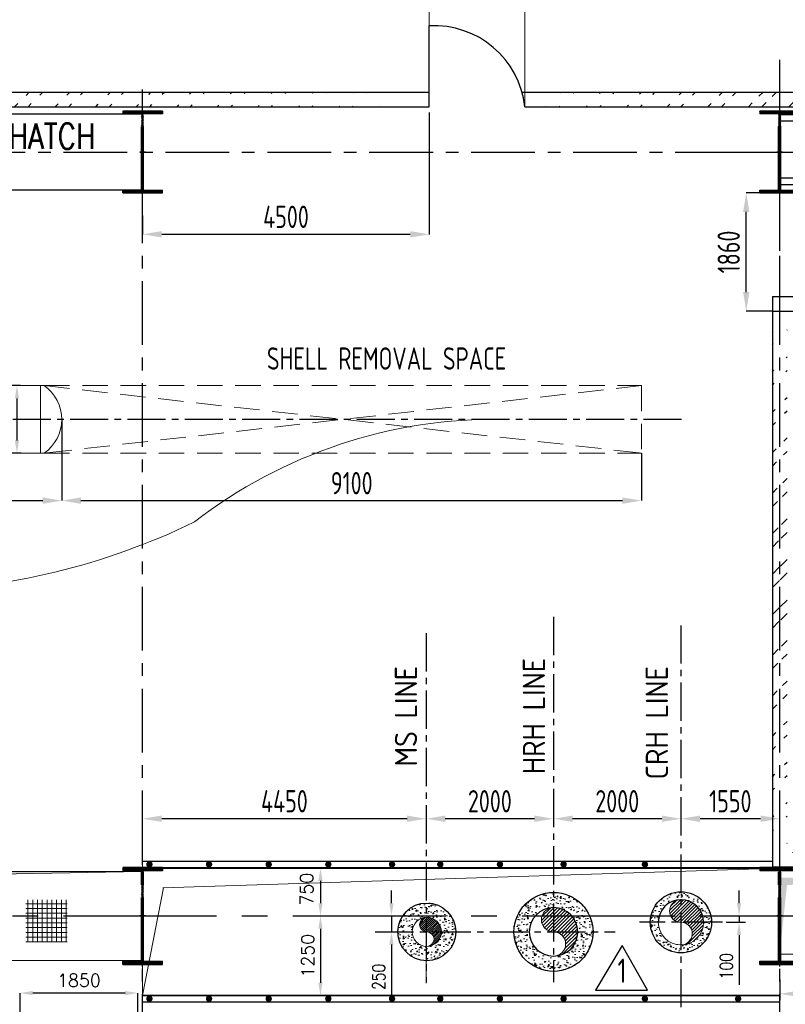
# Model space of a CAD drawing. Extents: x 18893 to 3351893, y -610358 to 406739.
# Tile 44 of 256: x 110102 to 122120, y 353538 to 369005. Entities that reach past the tile are written whole.
import ezdxf
from ezdxf.enums import TextEntityAlignment as Align

# ---------------------------------------------------------------- set-up
doc = ezdxf.new("R2010")
doc.units = 0
doc.header["$LTSCALE"] = 800
doc.header["$MEASUREMENT"] = 0
for name, pattern in [('CENTER', [2, 1.25, -0.25, 0.25, -0.25]), ('CENTER2', [1.125, 0.75, -0.125, 0.125, -0.125]), ('DASHED', [0.75, 0.5, -0.25])]:
    doc.linetypes.add(name, pattern=pattern)
doc.layers.get('0').update_dxf_attribs({"linetype": 'CONTINUOUS'})
for name, color, linetype in [('CL', 2, 'CENTER2'), ('COL', 1, 'CENTER'), ('CRIRICAL', 40, 'CONTINUOUS'), ('GRID', 8, 'CENTER'), ('HANGERS', 1, 'CONTINUOUS'), ('HATCH', 9, 'CONTINUOUS'), ('PIPE OPENING HATCH', 7, 'CONTINUOUS'), ('PIPINSU', 6, 'CONTINUOUS'), ('STR', 2, 'CONTINUOUS'), ('WALL', 6, 'CONTINUOUS')]:
    doc.layers.add(name, color=color, linetype=linetype)
for name, color, linetype, lineweight in [('DIM', 4, 'CONTINUOUS', 13), ('Opening', 30, 'CONTINUOUS', 15), ('T', 3, 'CONTINUOUS', 15), ('TEXT', 3, 'CONTINUOUS', 15)]:
    doc.layers.add(name, color=color, linetype=linetype, lineweight=lineweight)
doc.styles.add('ROMANS', font='ISO9.shx', dxfattribs={"width": 0.8})
doc.styles.add('S1', font='SIMPLEX.SHX', dxfattribs={"height": 200})
doc.styles.add('S3', font='ROMANS1.SHX', dxfattribs={"width": 0.8})
doc.styles.get("Standard").update_dxf_attribs({"font": 'ISO9'})
doc.dimstyles.new('D100', dxfattribs={"dimscale": 100, "dimtxt": 2, "dimasz": 2, "dimexe": 1, "dimexo": 2, "dimgap": 1, "dimtad": 1, "dimdec": 0, "dimzin": 0, "dimdsep": 46, "dimtxsty": 'S3', "dimcen": 2, "dimdle": 1, "dimclrd": 9, "dimclre": 9, "dimclrt": 2, "dimadec": 0, "dimazin": 0, "dimtfac": 1, "dimtdec": 0, "dimtix": 1, "dimtmove": 2, "dimatfit": 3, "dimfxl": 0, "dimtolj": 1, "dimtzin": 0, "dimarcsym": 0})
doc.dimstyles.new('STANDARD$0', dxfattribs={"dimtxt": 250, "dimasz": 200, "dimexe": 0, "dimexo": 0, "dimgap": 100, "dimtad": 1, "dimdec": 0, "dimzin": 0, "dimdsep": 46, "dimtxsty": 'S1', "dimcen": 0, "dimadec": 0, "dimazin": 0, "dimtfac": 1, "dimtdec": 0, "dimtmove": 2, "dimatfit": 3, "dimfxl": 0, "dimtolj": 1, "dimtzin": 0, "dimarcsym": 0})

# ---------------------------------------------------------------- blocks, each defined once
blk = doc.blocks.new('A$C1C927E47')
at = {"layer": 'COL'}
h = blk.add_hatch(dxfattribs=at)
h.set_pattern_fill('ANSI31', color=256, scale=100, style=0)
h.paths.add_polyline_path([(16, 0), (0, 0), (0, -710), (16, -710)])
h.paths.add_polyline_path([(16, 710), (0, 710), (0, 0), (16, 0)])
h.paths.add_polyline_path([(0, 710), (-16, 710), (-16, 0), (0, 0)])
h.paths.add_polyline_path([(0, 0), (-16, 0), (-16, -710), (0, -710)])
h.paths.add_polyline_path([(-310, -710), (-310, -760), (0, -760), (0, -710)])
h.paths.add_polyline_path([(310, -760), (310, -710), (0, -710), (0, -760)])
h.paths.add_polyline_path([(310, 710), (310, 760), (0, 760), (0, 710)])
h.paths.add_polyline_path([(-310, 760), (-310, 710), (0, 710), (0, 760)])
at = {"layer": 'COL', "color": 2}
for p, q in [((0, -792), (0, 792)), ((44, 0), (-44, 0))]:
    blk.add_line(p, q, dxfattribs=at)
at = {"layer": 'COL'}
for p, q in [((310, 760), (-310, 760)), ((-310, 760), (-310, 710)), ((310, 710), (-310, 710)), ((-16, -710), (-16, 710)), ((16, -710), (16, 710)), ((310, 760), (310, 710)), ((-310, -710), (310, -710)), ((-310, -760), (-310, -710)), ((-310, -760), (310, -760)), ((310, -760), (310, -710))]:
    blk.add_line(p, q, dxfattribs=at)
blk = doc.blocks.new('A$C14326149')
at = {"layer": 'COL'}
h = blk.add_hatch(dxfattribs=at)
h.set_pattern_fill('ANSI31', color=256, scale=100, style=0)
h.paths.add_polyline_path([(310, 640), (0, 640), (0, 600), (310, 600)])
h.paths.add_polyline_path([(0, 600), (0, 640), (-310, 640), (-310, 600)])
h.paths.add_polyline_path([(0, -640), (0, -600), (-310, -600), (-310, -640)])
h.paths.add_polyline_path([(0, -600), (0, -640), (310, -640), (310, -600)])
h.paths.add_polyline_path([(-16, 0), (0, 0), (0, 600), (-16, 600)])
h.paths.add_polyline_path([(0, 0), (16, 0), (16, 600), (0, 600)])
h.paths.add_polyline_path([(16, 0), (0, 0), (0, -600), (16, -600)])
h.paths.add_polyline_path([(-16, -600), (0, -600), (0, 0), (-16, 0)])
for p, q in [((310, 640), (-310, 640)), ((-310, 640), (-310, 600)), ((310, 640), (310, 600)), ((310, 600), (-310, 600)), ((-16, -600), (-16, 600)), ((16, -600), (16, 600)), ((-310, -600), (310, -600)), ((-310, -640), (-310, -600)), ((310, -640), (310, -600)), ((-310, -640), (310, -640))]:
    blk.add_line(p, q, dxfattribs=at)
at = {"layer": 'COL', "color": 2}
for p, q in [((0, -672), (0, 672)), ((44, 0), (-44, 0))]:
    blk.add_line(p, q, dxfattribs=at)
blk = doc.blocks.new('*D561')
at = {"layer": 'T', "color": 9, "linetype": 'Continuous', "lineweight": -2}
for p, q in [((121394, 355126), (121394, 355326)), ((121169, 354926), (121494, 354926)), ((121193, 354826), (121494, 354826)), ((121394, 354926), (121394, 354826)), ((121394, 354626), (121394, 353845))]:
    blk.add_line(p, q, dxfattribs=at)
at = {"layer": 'T', "color": 9, "linetype": 'Continuous'}
for points in [[(121360, 355126), (121427, 355126), (121394, 354926)], [(121360, 354626), (121427, 354626), (121394, 354826)]]:
    blk.add_solid(points, dxfattribs=at)
at = {"layer": 'T', "color": 2, "linetype": 'Continuous', "insert": (121194, 354136), "char_height": 200, "attachment_point": 5, "rotation": 90, "style": 'S3'}
blk.add_mtext('\\A1;100', dxfattribs=at)
blk = doc.blocks.new('*D562')
at = {"layer": 'T', "color": 9, "linetype": 'Continuous', "lineweight": -2}
for p, q in [((115938, 355126), (115938, 355326)), ((115938, 354926), (115938, 354676)), ((116038, 354926), (116038, 354926)), ((115973, 354676), (116038, 354676)), ((115938, 354476), (115938, 353665))]:
    blk.add_line(p, q, dxfattribs=at)
at = {"layer": 'T', "color": 9, "linetype": 'Continuous'}
for points in [[(115904, 355126), (115971, 355126), (115938, 354926)], [(115904, 354476), (115971, 354476), (115938, 354676)]]:
    blk.add_solid(points, dxfattribs=at)
at = {"layer": 'T', "color": 2, "linetype": 'Continuous', "insert": (115738, 353970), "char_height": 200, "attachment_point": 5, "rotation": 90, "style": 'S3'}
blk.add_mtext('\\A1;250', dxfattribs=at)
blk = doc.blocks.new('*D563')
at = {"layer": 'DIM', "color": 9, "lineweight": -2}
for p, q in [((121732, 356453), (120782, 356453)), ((122032, 355462), (122032, 356453))]:
    blk.add_line(p, q, dxfattribs=at)
at = {"layer": 'DIM', "color": 9}
for points in [[(120782, 356503), (120782, 356403), (120482, 356453)], [(121732, 356503), (121732, 356403), (122032, 356453)]]:
    blk.add_solid(points, dxfattribs=at)
at = {"layer": 'DIM', "insert": (121257, 356728), "char_height": 350, "attachment_point": 5, "style": 'ROMANS'}
blk.add_mtext('\\A1;1550', dxfattribs=at)
blk = doc.blocks.new('*D564')
at = {"layer": 'DIM', "color": 9, "lineweight": -2}
blk.add_line((120182, 356453), (118782, 356453), dxfattribs=at)
at = {"layer": 'DIM', "color": 9}
for points in [[(118782, 356503), (118782, 356403), (118482, 356453)], [(120182, 356503), (120182, 356403), (120482, 356453)]]:
    blk.add_solid(points, dxfattribs=at)
at = {"layer": 'DIM', "insert": (119482, 356728), "char_height": 350, "attachment_point": 5, "style": 'ROMANS'}
blk.add_mtext('\\A1;2000', dxfattribs=at)
blk = doc.blocks.new('*D565')
at = {"layer": 'DIM', "color": 9, "lineweight": -2}
for p, q in [((118182, 356453), (116782, 356453)), ((118482, 356453), (118482, 356453))]:
    blk.add_line(p, q, dxfattribs=at)
at = {"layer": 'DIM', "color": 9}
for points in [[(116782, 356503), (116782, 356403), (116482, 356453)], [(118182, 356503), (118182, 356403), (118482, 356453)]]:
    blk.add_solid(points, dxfattribs=at)
at = {"layer": 'DIM', "insert": (117482, 356728), "char_height": 350, "attachment_point": 5, "style": 'ROMANS'}
blk.add_mtext('\\A1;2000', dxfattribs=at)
blk = doc.blocks.new('*D566')
at = {"layer": 'DIM', "color": 9, "lineweight": -2}
for p, q in [((112032, 355727), (112032, 356453)), ((116182, 356453), (112332, 356453))]:
    blk.add_line(p, q, dxfattribs=at)
at = {"layer": 'DIM', "color": 9}
for points in [[(112332, 356503), (112332, 356403), (112032, 356453)], [(116182, 356503), (116182, 356403), (116482, 356453)]]:
    blk.add_solid(points, dxfattribs=at)
at = {"layer": 'DIM', "insert": (114257, 356728), "char_height": 350, "attachment_point": 5, "style": 'ROMANS'}
blk.add_mtext('\\A1;4450', dxfattribs=at)
blk = doc.blocks.new('*D584')
at = {"layer": 'DIM', "color": 9, "lineweight": -2}
for p, q in [((110764, 362726), (110764, 361450)), ((102032, 362196), (102032, 361450)), ((102332, 361450), (110464, 361450))]:
    blk.add_line(p, q, dxfattribs=at)
at = {"layer": 'DIM', "color": 9}
for points in [[(102332, 361500), (102332, 361400), (102032, 361450)], [(110464, 361500), (110464, 361400), (110764, 361450)]]:
    blk.add_solid(points, dxfattribs=at)
at = {"layer": 'DIM', "insert": (106398, 361725), "char_height": 350, "attachment_point": 5, "style": 'ROMANS'}
blk.add_mtext('\\A1;8732', dxfattribs=at)
blk = doc.blocks.new('*D585')
at = {"layer": 'DIM', "color": 9, "lineweight": -2}
for p, q in [((110764, 362726), (110764, 361450)), ((119864, 362196), (119864, 361450)), ((111064, 361450), (119564, 361450))]:
    blk.add_line(p, q, dxfattribs=at)
at = {"layer": 'DIM', "color": 9}
for points in [[(111064, 361500), (111064, 361400), (110764, 361450)], [(119564, 361500), (119564, 361400), (119864, 361450)]]:
    blk.add_solid(points, dxfattribs=at)
at = {"layer": 'DIM', "insert": (115314, 361725), "char_height": 350, "attachment_point": 5, "style": 'ROMANS'}
blk.add_mtext('\\A1;9100', dxfattribs=at)
blk = doc.blocks.new('*D586')
at = {"layer": 'DIM', "color": 9, "lineweight": -2}
for p, q in [((121982, 366286), (121507, 366286)), ((121507, 364726), (121507, 365986)), ((121917, 364426), (121507, 364426))]:
    blk.add_line(p, q, dxfattribs=at)
at = {"layer": 'DIM', "color": 9}
for points in [[(121457, 365986), (121557, 365986), (121507, 366286)], [(121457, 364726), (121557, 364726), (121507, 364426)]]:
    blk.add_solid(points, dxfattribs=at)
at = {"layer": 'DIM', "insert": (121232, 365356), "char_height": 350, "attachment_point": 5, "rotation": 90, "style": 'ROMANS'}
blk.add_mtext('\\A1;1860', dxfattribs=at)
blk = doc.blocks.new('*D597')
at = {"layer": 'DIM', "color": 9, "lineweight": -2}
for p, q in [((116532, 367546), (116532, 365633)), ((112032, 365928), (112032, 365633)), ((116232, 365633), (112332, 365633))]:
    blk.add_line(p, q, dxfattribs=at)
at = {"layer": 'DIM', "color": 9}
for points in [[(112332, 365683), (112332, 365583), (112032, 365633)], [(116232, 365683), (116232, 365583), (116532, 365633)]]:
    blk.add_solid(points, dxfattribs=at)
at = {"layer": 'DIM', "insert": (114282, 365908), "char_height": 350, "attachment_point": 5, "style": 'ROMANS'}
blk.add_mtext('\\A1;4500', dxfattribs=at)
blk = doc.blocks.new('*D620')
at = {"layer": 'DIM', "color": 9, "lineweight": -2}
for p, q in [((112032, 355727), (112032, 356453)), ((116182, 356453), (112332, 356453))]:
    blk.add_line(p, q, dxfattribs=at)
at = {"layer": 'DIM', "color": 9}
for points in [[(112332, 356503), (112332, 356403), (112032, 356453)], [(116182, 356503), (116182, 356403), (116482, 356453)]]:
    blk.add_solid(points, dxfattribs=at)
at = {"layer": 'DIM', "insert": (114257, 356728), "char_height": 350, "attachment_point": 5, "style": 'ROMANS'}
blk.add_mtext('\\A1;4450', dxfattribs=at)
blk = doc.blocks.new('*D624')
at = {"layer": 'DIM', "color": 9, "lineweight": -2}
for p, q in [((110116, 363256), (109959, 363256)), ((110059, 363056), (110059, 362396)), ((110125, 362196), (109959, 362196))]:
    blk.add_line(p, q, dxfattribs=at)
at = {"layer": 'DIM', "color": 9}
for points in [[(110025, 363056), (110092, 363056), (110059, 363256)], [(110025, 362396), (110092, 362396), (110059, 362196)]]:
    blk.add_solid(points, dxfattribs=at)
at = {"layer": 'DIM', "insert": (109834, 362726), "char_height": 250, "attachment_point": 5, "rotation": 90, "style": 'S3'}
blk.add_mtext('\\A1;1060', dxfattribs=at)
blk = doc.blocks.new('*D625')
at = {"layer": 'DIM', "lineweight": -2}
for p, q in [((114848, 355676), (114823, 355676)), ((114823, 355476), (114823, 355126))]:
    blk.add_line(p, q, dxfattribs=at)
at = {"layer": 'DIM'}
for points in [[(114790, 355476), (114857, 355476), (114823, 355676)], [(114790, 355126), (114857, 355126), (114823, 354926)]]:
    blk.add_solid(points, dxfattribs=at)
at = {"layer": 'DIM', "insert": (114607, 355348), "char_height": 200, "attachment_point": 5, "rotation": 90, "style": 'S1'}
blk.add_mtext('\\A1;750', dxfattribs=at)
blk = doc.blocks.new('*D626')
at = {"layer": 'DIM', "lineweight": -2}
blk.add_line((114823, 354726), (114823, 353876), dxfattribs=at)
at = {"layer": 'DIM'}
for points in [[(114790, 354726), (114857, 354726), (114823, 354926)], [(114790, 353876), (114857, 353876), (114823, 353676)]]:
    blk.add_solid(points, dxfattribs=at)
at = {"layer": 'DIM', "insert": (114623, 354301), "char_height": 200, "attachment_point": 5, "rotation": 90, "style": 'S1'}
blk.add_mtext('\\A1;1250', dxfattribs=at)
blk = doc.blocks.new('DIAHATCH')
h = blk.add_hatch()
h.set_pattern_fill('ANSI31', color=9, scale=0.4, angle=180, style=0)
h.set_pattern_definition([(225, (-22774.755, -47888.751615), (0.03535533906, -0.03535533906), [])])
h.paths.add_polyline_path([(0, 0.5), (0, 0, -1), (0, -0.5, 0.414214), (0.5, 0, 0.414214)])
h.paths.add_polyline_path([(0, 0.5, 1), (0, 0)])
blk.add_circle((0, 0), 0.5)
for centre, start, end in [((0, 0.25), 90, 270), ((0, -0.25), 270, 90)]:
    blk.add_arc(centre, 0.25, start, end)
blk = doc.blocks.new('*D642')
at = {"layer": 'DIM', "color": 9, "lineweight": -2}
for p, q in [((125032, 354226), (125032, 353603)), ((122032, 353927), (122032, 353603)), ((124732, 353703), (122332, 353703))]:
    blk.add_line(p, q, dxfattribs=at)
at = {"layer": 'DIM', "color": 9}
for points in [[(122332, 353753), (122332, 353653), (122032, 353703)], [(124732, 353753), (124732, 353653), (125032, 353703)]]:
    blk.add_solid(points, dxfattribs=at)
at = {"layer": 'DIM', "color": 4, "lineweight": -2, "insert": (123532, 353903), "char_height": 250, "attachment_point": 5, "style": 'S3'}
blk.add_mtext('\\A1;3000', dxfattribs=at)
blk = doc.blocks.new('*D652')
at = {"layer": 'DIM', "lineweight": -2}
for p, q in [((110107, 352501), (110107, 353715)), ((111757, 353715), (110307, 353715)), ((111957, 352501), (111957, 353715))]:
    blk.add_line(p, q, dxfattribs=at)
at = {"layer": 'DIM'}
for points in [[(110307, 353748), (110307, 353681), (110107, 353715)], [(111757, 353748), (111757, 353681), (111957, 353715)]]:
    blk.add_solid(points, dxfattribs=at)
at = {"layer": 'DIM', "insert": (111032, 353915), "char_height": 200, "attachment_point": 5, "style": 'S1'}
blk.add_mtext('\\A1;1850', dxfattribs=at)
blk = doc.blocks.new('A$C25EA2F10')
at = {"layer": 'DIM'}
h = blk.add_hatch(dxfattribs=at)
h.set_pattern_fill('ANSI37', color=256, scale=600, angle=45, style=0)
h.set_pattern_definition([(90, (19632.24, -48306.84), (-75, 1e-14), []), (180, (19632.24, -48306.84), (-1e-14, -75), [])])
h.paths.add_polyline_path([(50815, 253), (50167, 253), (50167, -413), (50815, -413)])
at = {"layer": 'PIPE OPENING HATCH', "lineweight": -2}
blk.add_hatch(color=1, dxfattribs=at).paths.add_polyline_path([(62115, 488), (62000, -600), (62000, 600), (71984, 600)])
at = {"layer": 'Opening', "color": 1, "lineweight": -2}
for p, q in [((52318, 440), (62000, 750)), ((52326, 440), (52000, -1250)), ((71984, -600), (62000, -600))]:
    blk.add_line(p, q, dxfattribs=at)
at = {"layer": 'PIPE OPENING HATCH', "color": 1, "lineweight": -2}
for p, q in [((42000, 700), (52000, 700)), ((42246, 503), (51984, 700)), ((52000, -700), (42000, -700))]:
    blk.add_line(p, q, dxfattribs=at)
blk.add_solid([(42016, 700), (42246, 503), (51984, 700)], dxfattribs=at)
blk = doc.blocks.new('A$C75964FAB')
at = {"layer": 'HATCH', "flags": 128}
blk.add_lwpolyline([(-4481, -1100), (-4826, -642), (-4915, -720), (-4826, -380), (-4852, -480), (-5260, 0)], dxfattribs=at)
at = {"layer": 'STR'}
for p, q in [((0, 0), (-5260, 0)), ((0, 0), (0, -1100)), ((-5175, -100), (0, -100)), ((-4826, -100), (-4826, -642)), ((-4576, -100), (-4576, -1000)), ((-4250, -100), (-4250, -1000)), ((-4000, -100), (-4000, -1000)), ((-3750, -100), (-3750, -1000)), ((-3500, -100), (-3500, -1000)), ((-3250, -100), (-3250, -1000)), ((-3000, -100), (-3000, -1000)), ((-2750, -100), (-2750, -1000)), ((-2500, -100), (-2500, -1000)), ((-2250, -100), (-2250, -1000)), ((-2000, -100), (-2000, -1000)), ((-1750, -100), (-1750, -1000)), ((-1500, -100), (-1500, -1000)), ((-1250, -100), (-1250, -1000)), ((-1000, -100), (-1000, -1000)), ((-750, -100), (-750, -1000)), ((-500, -100), (-500, -1000)), ((-250, -100), (-250, -1000)), ((0, -1000), (-4556, -1000)), ((0, -1100), (-4481, -1100))]:
    blk.add_line(p, q, dxfattribs=at)
blk = doc.blocks.new('A$C4C8A360A')
at = {"layer": 'HANGERS', "linetype": 'Continuous'}
for p, q in [((3.43, 5.71), (0, 0)), ((6.69, 0), (3.43, 5.71)), ((0, 0), (6.69, 0))]:
    blk.add_line(p, q, dxfattribs=at)
at = {"layer": 'HANGERS', "linetype": 'Continuous', "style": 'ROMANS', "width": 0.8}
blk.add_text('1', height=3.12, dxfattribs=at).set_placement((2.84, 0.92))

msp = doc.modelspace()

# ---------------------------------------------------------------- hatches: boundary and pattern name
at = {"layer": 'DIM'}
h = msp.add_hatch(dxfattribs=at)
h.set_pattern_fill('AR-CONC', color=256, scale=25, style=0)
h.set_pattern_definition([(50, (46010.7, 235761.36), (179.31505, -15.68803), [18.75, -206.25]), (355, (46010.7, 235761.36), (-34.68783, 188.04803), [15, -165]), (100.4514, (46025.64, 235760.05), (144.62735, 172.35989), [15.93505, -175.28553]), (46.1842, (46010.7, 235811.36), (266.81026, -41.37975), [28.125, -309.375]), (96.6356, (46032.93, 235807.9), (233.6657, 243.52947), [23.90257, -262.92825]), (351.1842, (46010.7, 235811.36), (233.6655, 243.52965), [22.5, -247.5]), (21, (46035.7, 235798.86), (149.22676, -100.65472), [18.75, -206.25]), (326, (46035.7, 235798.86), (60.82883, 181.2875), [15, -165]), (71.4514, (46048.14, 235790.47), (210.05566, 80.63262), [15.93505, -175.28553]), (37.5, (46010.7, 235761.355), (3.039964, 83.223463), [0, -163, 0, -167.5, 0, -165.625]), (7.5, (46010.7, 235761.355), (65.767384, 98.60293), [0, -95.5, 0, -159.25, 0, -63.125]), (327.5, (45954.95, 235761.355), (133.45561, -5.638718), [0, -62.5, 0, -195, 0, -258.75]), (317.5, (45929.95, 235761.36), (145.79654, 25.02625), [0, -81.25, 0, -129.5, 0, -183.75])])
h.paths.add_polyline_path([(118481.71, 355297.05), (118481.71, 355057.05, -0.21708352), (118769.22, 354926.05), (119050.17, 354926.05, 0.29745104)])
h.paths.add_polyline_path([(118481.71, 355297.05, 0.29745104), (117913.26, 354926.05), (118194.21, 354926.05, -0.21708352), (118481.71, 355057.05)])
h.paths.add_polyline_path([(118194.21, 354926.05), (117913.26, 354926.05, 0.10395448), (117860.71, 354676.05), (118100.71, 354676.05, -0.1808667)])
h.paths.add_polyline_path([(118100.71, 354676.05), (117860.71, 354676.05, 0.41421356), (118481.71, 354055.05), (118481.71, 354295.05, -0.41421356)])
h.paths.add_polyline_path([(119102.71, 354676.05), (118862.71, 354676.05, -0.41421356), (118481.71, 354295.05), (118481.71, 354055.05, 0.41421356)])
h.paths.add_polyline_path([(119050.17, 354926.05), (118769.22, 354926.05, -0.1808667), (118862.71, 354676.05), (119102.71, 354676.05, 0.10395448)])
h = msp.add_hatch(dxfattribs=at)
h.set_pattern_fill('AR-CONC', color=256, scale=25, style=0)
h.set_pattern_definition([(50, (50010.7, 235761.36), (179.31505, -15.68803), [18.75, -206.25]), (355, (50010.7, 235761.36), (-34.68783, 188.04803), [15, -165]), (100.4514, (50025.64, 235760.05), (144.62735, 172.35989), [15.93505, -175.28553]), (46.1842, (50010.7, 235811.36), (266.81026, -41.37975), [28.125, -309.375]), (96.6356, (50032.93, 235807.9), (233.6657, 243.52947), [23.90257, -262.92825]), (351.1842, (50010.7, 235811.36), (233.6655, 243.52965), [22.5, -247.5]), (21, (50035.7, 235798.86), (149.22676, -100.65472), [18.75, -206.25]), (326, (50035.7, 235798.86), (60.82883, 181.2875), [15, -165]), (71.4514, (50048.14, 235790.47), (210.05566, 80.63262), [15.93505, -175.28553]), (37.5, (50010.7, 235761.355), (3.039964, 83.223463), [0, -163, 0, -167.5, 0, -165.625]), (7.5, (50010.7, 235761.355), (65.767384, 98.60293), [0, -95.5, 0, -159.25, 0, -63.125]), (327.5, (49954.95, 235761.355), (133.45561, -5.638718), [0, -62.5, 0, -195, 0, -258.75]), (317.5, (49929.95, 235761.36), (145.79654, 25.02625), [0, -81.25, 0, -129.5, 0, -183.75])])
h.paths.add_polyline_path([(120481.71, 355181.55), (120481.71, 355306.55, 0.35405967), (120011.74, 354926.05), (120140.57, 354926.05, -0.33295893)])
h.paths.add_polyline_path([(120481.71, 355306.55), (120481.71, 355181.55, -0.33295893), (120822.86, 354926.05), (120951.69, 354926.05, 0.35405967)])
h.paths.add_polyline_path([(120951.69, 354926.05), (120822.86, 354926.05, -0.07140653), (120837.21, 354826.05), (120962.21, 354826.05, 0.05246026)])
h.paths.add_polyline_path([(120962.21, 354826.05), (120837.21, 354826.05, -0.41421356), (120481.71, 354470.55), (120481.71, 354345.55, 0.41421356)])
h.paths.add_polyline_path([(120481.71, 354470.55, -0.41421356), (120126.21, 354826.05), (120001.21, 354826.05, 0.41421356), (120481.71, 354345.55)])
h.paths.add_polyline_path([(120140.57, 354926.05), (120011.74, 354926.05, 0.05246026), (120001.21, 354826.05), (120126.21, 354826.05, -0.07140653)])
h = msp.add_hatch(dxfattribs=at)
h.set_pattern_fill('AR-CONC', color=256, scale=25, style=0)
h.set_pattern_definition([(50, (42412.9, 235761.36), (179.31505, -15.68803), [18.75, -206.25]), (355, (42412.9, 235761.36), (-34.68783, 188.04803), [15, -165]), (100.4514, (42427.84, 235760.05), (144.62735, 172.35989), [15.93505, -175.28553]), (46.1842, (42412.9, 235811.36), (266.81026, -41.37975), [28.125, -309.375]), (96.6356, (42435.13, 235807.9), (233.6657, 243.52947), [23.90257, -262.92825]), (351.1842, (42412.9, 235811.36), (233.6655, 243.52965), [22.5, -247.5]), (21, (42437.9, 235798.86), (149.22676, -100.65472), [18.75, -206.25]), (326, (42437.9, 235798.86), (60.82883, 181.2875), [15, -165]), (71.4514, (42450.33, 235790.47), (210.05566, 80.63262), [15.93505, -175.28553]), (37.5, (42412.896, 235761.355), (3.039964, 83.223463), [0, -163, 0, -167.5, 0, -165.625]), (7.5, (42412.9, 235761.355), (65.767384, 98.60293), [0, -95.5, 0, -159.25, 0, -63.125]), (327.5, (42357.146, 235761.355), (133.45561, -5.638718), [0, -62.5, 0, -195, 0, -258.75]), (317.5, (42332.15, 235761.36), (145.79654, 25.02625), [0, -81.25, 0, -129.5, 0, -183.75])])
h.paths.add_polyline_path([(116737.87, 355057.47), (116247.2, 355057.47, 0.25512573), (116039.03, 354676.06, 1), (116946.03, 354676.06, 0.25512573)])
h.paths.add_polyline_path([(116721.03, 354676.05, -1), (116264.03, 354676.05, -1)], flags=16)
h.paths.add_polyline_path([(116247.2, 355057.47), (116737.87, 355057.47, 0.29384893)])
at = {"layer": 'HATCH'}
h = msp.add_hatch(dxfattribs=at)
h.set_pattern_fill('ANSI32', color=256, scale=1200, style=0)
h.set_pattern_definition([(45, (4329.4, 235850.83), (-318.198, 318.198), []), (45, (4541.5, 235850.83), (-318.198, 318.198), [])])
edge = h.paths.add_edge_path()
edge.add_line((87500.13, 367866.05), (116531.71, 367866.05))
edge.add_line((87531.71, 367636.05), (116531.71, 367636.05))
h = msp.add_hatch(dxfattribs=at)
h.set_pattern_fill('ANSI32', color=256, scale=1200, style=0)
h.set_pattern_definition([(45, (22853.8, 235856.5), (-318.198, 318.198), []), (45, (23065.95, 235856.5), (-318.198, 318.198), [])])
edge = h.paths.add_edge_path()
edge.add_line((118007.27, 367866.05), (131356.14, 367866.05))
edge.add_line((118031.71, 367636.05), (131356.24, 367636.05))
h = msp.add_hatch(dxfattribs=at)
h.set_pattern_fill('ANSI32', color=256, scale=1200, style=0)
h.set_pattern_definition([(45, (46410.7, 237491.36), (-318.198, 318.198), []), (45, (46622.83, 237491.36), (-318.198, 318.198), [])])
edge = h.paths.add_edge_path()
edge.add_line((122146.71, 364426.05), (127831.71, 364426.05))
edge.add_line((121916.71, 364656.05), (127831.71, 364656.05))
h = msp.add_hatch(dxfattribs=at)
h.set_pattern_fill('ANSI32', color=256, scale=1200, style=0)
h.set_pattern_definition([(45, (46295.7, 234399.13), (-318.198, 318.198), []), (45, (46507.83, 234399.13), (-318.198, 318.198), [])])
edge = h.paths.add_edge_path()
edge.add_line((121916.71, 364443.64), (121916.71, 358655.55))
edge.add_line((121916.71, 358655.55), (121916.71, 356494.68))
edge.add_line((121916.71, 356494.68), (121916.71, 355696.05))
edge.add_line((122146.71, 364213.64), (122146.71, 358770.55))
edge.add_line((122146.71, 358770.55), (122146.71, 356667.18))
edge.add_line((122146.71, 356667.18), (122146.71, 355926.05))
h = msp.add_hatch(dxfattribs=at)
h.set_pattern_fill('ANSI32', color=256, scale=1200, style=0)
h.set_pattern_definition([(45, (46410.7, 235761.36), (-318.198, 318.198), []), (45, (46622.83, 235761.36), (-318.198, 318.198), [])])
edge = h.paths.add_edge_path()
edge.add_line((121916.71, 355696.05), (132146.71, 355696.05))
edge.add_line((122146.71, 355926.05), (131916.71, 355926.05))

# ---------------------------------------------------------------- linework, layer by layer
at = {"color": 2}
for p, q in [((112031.72, 355786.05), (121916.71, 355786.05)), ((112031.72, 355686.05), (122031.72, 355686.05)), ((112031.71, 353675.85), (122031.71, 353675.85)), ((112031.71, 353575.85), (122031.71, 353575.85))]:
    msp.add_line(p, q, dxfattribs=at)
at = {"color": 7, "const_width": 50}
for points in [[(112138.2, 355711.05, 1), (112138.2, 355761.05, 1)], [(113074.33, 355711.05, 1), (113074.33, 355761.05, 1)], [(114010.46, 355711.05, 1), (114010.46, 355761.05, 1)], [(114946.58, 355711.05, 1), (114946.58, 355761.05, 1)], [(115946.58, 355711.05, 1), (115946.58, 355761.05, 1)], [(116704.17, 355711.05, 1), (116704.17, 355761.05, 1)], [(117640.29, 355711.05, 1), (117640.29, 355761.05, 1)], [(118640.29, 355711.05, 1), (118640.29, 355761.05, 1)], [(119915.93, 355711.05, 1), (119915.93, 355761.05, 1)], [(112138.2, 353600.85, 1), (112138.2, 353650.85, 1)], [(113074.33, 353600.85, 1), (113074.33, 353650.85, 1)], [(114010.46, 353600.85, 1), (114010.46, 353650.85, 1)], [(114946.58, 353600.85, 1), (114946.58, 353650.85, 1)], [(115946.58, 353600.85, 1), (115946.58, 353650.85, 1)], [(116704.17, 353600.85, 1), (116704.17, 353650.85, 1)], [(117640.29, 353600.85, 1), (117640.29, 353650.85, 1)], [(118640.29, 353600.85, 1), (118640.29, 353650.85, 1)], [(119915.93, 353600.85, 1), (119915.93, 353650.85, 1)], [(121379.16, 353600.85, 1), (121379.16, 353650.85, 1)]]:
    msp.add_lwpolyline(points, format="xyb", close=True, dxfattribs=at)
at = {"layer": 'CL'}
for p, q in [((120492.39, 362726.05), (73899.36, 362726.05)), ((118481.71, 359622.33), (118481.71, 353883.58)), ((120481.71, 359491.03), (120481.71, 349303.15)), ((116481.71, 359366.29), (116481.71, 353883.58)), ((121132.85, 354826.05), (119830.58, 354826.05)), ((115684.35, 354676.05), (119449.24, 354676.05))]:
    msp.add_line(p, q, dxfattribs=at)
at = {"layer": 'COL'}
for p, q in [((112306.71, 355636.05), (112047.71, 355636.05)), ((112306.71, 355676.05), (112306.71, 355636.05))]:
    msp.add_line(p, q, dxfattribs=at)
at = {"layer": 'CRIRICAL'}
for centre, radius, start, end in [((120481.71, 354826.05), 355.5, 0, 180), ((118481.71, 354676.05), 381, 0, 180), ((118481.71, 354676.05), 381, 180, 360)]:
    msp.add_arc(centre, radius, start, end, dxfattribs=at)
at = {"layer": 'DIM'}
for p, q in [((116531.71, 382426.03), (116531.71, 367656.05)), ((118031.71, 382430.18), (118031.71, 367636.05)), ((110486.17, 363256.05), (109033.71, 363256.05)), ((110430.02, 363256.05), (110430.02, 362196.05)), ((110486.17, 362196.05), (109033.71, 362196.05)), ((116481.79, 354676.04), (116481.79, 353871.24))]:
    msp.add_line(p, q, dxfattribs=at)
at = {"layer": 'DIM', "color": 8, "linetype": 'DASHED'}
for p, q in [((119863.71, 363256.05), (110486.17, 362196.05)), ((110486.17, 363256.05), (119863.71, 362196.05)), ((110486.17, 363256.05), (119863.71, 363256.05)), ((119863.71, 363256.05), (119863.71, 362196.05)), ((110486.17, 362196.05), (119863.71, 362196.05))]:
    msp.add_line(p, q, dxfattribs=at)
at = {"layer": 'DIM', "color": 1}
msp.add_line((112031.71, 355626.05), (112031.71, 354226.05), dxfattribs=at)
at = {"layer": 'DIM'}
for centre, radius, start, end in [((110118.89, 362726.05), 644.82, 304.721185, 55.278815), ((117558.82, 355033.52), 7693.7, 88.99824, 127.774201), ((108106.34, 370855.8), 10832.84, 271.259665, 295.946351)]:
    msp.add_arc(centre, radius, start, end, dxfattribs=at)
at = {"layer": 'GRID'}
for p, q in [((122031.71, 364176.05), (122031.71, 368514.92)), ((122031.71, 364176.05), (122031.71, 367993.42)), ((122031.71, 323896.19), (122031.71, 367993.42)), ((112031.71, 323896.19), (112031.71, 367908.69)), ((53190.05, 366926.05), (155634.78, 366926.05))]:
    msp.add_line(p, q, dxfattribs=at)
at = {"layer": 'GRID', "linetype": 'CENTER2', "ltscale": 4}
for p, q in [((120763.51, 366926.05), (155634.78, 366926.05)), ((53190.05, 354926.05), (155634.78, 354926.05)), ((120763.51, 354926.05), (155634.78, 354926.05))]:
    msp.add_line(p, q, dxfattribs=at)
at = {"layer": 'Opening', "color": 1}
msp.add_line((112031.71, 353676.05), (112031.71, 355926.05), dxfattribs=at)
at = {"layer": 'Opening', "color": 1, "lineweight": -2}
for p, q in [((112031.71, 355676.05), (122031.71, 355676.05)), ((122031.71, 353676.05), (112031.71, 353676.05))]:
    msp.add_line(p, q, dxfattribs=at)
at = {"layer": 'PIPE OPENING HATCH', "color": 1}
msp.add_lwpolyline([(102031.71, 367526.05), (112031.71, 367526.05), (112031.71, 366326.05), (102031.71, 366326.05)], close=True, dxfattribs=at)
at = {"layer": 'PIPINSU'}
for centre, radius in [((118481.71, 354676.05), 621), ((120481.71, 354826.05), 480.5), ((116492.53, 354676.06), 453.5)]:
    msp.add_circle(centre, radius, dxfattribs=at)
at = {"layer": 'WALL'}
for p, q in [((116531.71, 367636.05), (116531.71, 368906.53)), ((87500.13, 367866.05), (116531.71, 367866.05)), ((117987.19, 367866.05), (131356.17, 367866.05)), ((87531.71, 367636.05), (116531.71, 367636.05)), ((118031.71, 367636.05), (131356.24, 367636.05)), ((121916.71, 364656.05), (121916.71, 355696.05)), ((121916.71, 364656.05), (127831.71, 364656.05)), ((121916.71, 364426.05), (127831.71, 364426.05)), ((121916.71, 355696.05), (132146.71, 355696.05))]:
    msp.add_line(p, q, dxfattribs=at)
msp.add_arc((116611.91, 367480.49), 1428.3, 6.252651, 93.218901, dxfattribs=at)

# ---------------------------------------------------------------- block references
at = {"rotation": 180}
msp.add_blockref('A$C75964FAB', (122031.71, 366416.05), dxfattribs=at)
at = {"layer": 'DIM'}
for name, p in [('A$C14326149', (112031.71, 366926.05)), ('A$C14326149', (122031.71, 366926.05)), ('A$C14326149', (122031.71, 366926.05)), ('A$C25EA2F10', (60031.71, 354926.05))]:
    msp.add_blockref(name, p, dxfattribs=at)
for p, xscale, yscale, zscale in [((120481.71, 354826.05), 711, 711, 711), ((118481.71, 354676.05), 762, 762, 762), ((116492.53, 354676.05), 457, 457, 457)]:
    msp.add_blockref('DIAHATCH', p, dxfattribs=dict(at, xscale=xscale, yscale=yscale, zscale=zscale))
at = {"layer": 'HANGERS', "linetype": 'Continuous', "xscale": 122.5, "yscale": 122.5, "zscale": 122.5}
msp.add_blockref('A$C4C8A360A', (119139.56, 353762.04), dxfattribs=at)
at = {"layer": 'HATCH'}
for p in [(112031.71, 354926.05), (122031.71, 354926.05)]:
    msp.add_blockref('A$C1C927E47', p, dxfattribs=at)

# ---------------------------------------------------------------- texts
at = {"layer": 'TEXT', "width": 0.8}
for s, height, style, p in [('PIPE HATCH', 400, 'S3', (110026.44, 366974.83)), ('SHELL REMOVAL SPACE', 350, 'ROMANS', (115860.64, 363507.3))]:
    msp.add_text(s, height=height, dxfattribs=dict(at, style=style)).set_placement(p, align=Align.CENTER)
at = {"layer": 'TEXT'}
for s, p in [('HRH LINE', (118348.91, 357151.24)), ('CRH LINE', (120278.71, 357070.53)), ('MS LINE', (116340.54, 357273.93))]:
    msp.add_text(s, height=350, rotation=90, dxfattribs=at).set_placement(p)

# ---------------------------------------------------------------- dimensions: what is measured, and where the dimension line sits
at = {"layer": 'DIM'}
for base, p1, p2, override, picture, middle in [((112031.71, 365632.81), (116531.71, 367546.05), (112031.71, 365928.06), {"dimtxt": 350, "dimasz": 300, "dimtxsty": 'ROMANS', "dimclrd": 9, "dimclre": 9, "dimclrt": 256, "dimtix": 1}, '*D597', (114281.71, 365907.81)), ((112031.71, 356453.01), (116481.71, 356453.01), (112031.71, 355727.13), {"dimtxt": 350, "dimasz": 300, "dimtxsty": 'ROMANS', "dimclrd": 9, "dimclre": 9, "dimclrt": 256, "dimtix": 1}, '*D566', (114256.71, 356728.01)), ((112031.71, 356453.01), (116481.71, 356453.01), (112031.71, 355727.13), {"dimtxt": 350, "dimasz": 300, "dimtxsty": 'ROMANS', "dimclrd": 9, "dimclre": 9, "dimclrt": 256, "dimtix": 1}, '*D620', (114256.71, 356728.01)), ((116481.71, 356453.01), (118481.71, 356453.38), (116481.71, 356453.01), {"dimtxt": 350, "dimasz": 300, "dimtxsty": 'ROMANS', "dimclrd": 9, "dimclre": 9, "dimclrt": 256, "dimtix": 1}, '*D565', (117481.71, 356728.01)), ((118481.71, 356453.38), (120481.53, 356453.38), (118481.71, 356453.38), {"dimtxt": 350, "dimasz": 300, "dimtxsty": 'ROMANS', "dimclrd": 9, "dimclre": 9, "dimclrt": 256, "dimtix": 1}, '*D564', (119481.62, 356728.38)), ((120481.53, 356453.38), (122031.71, 355462.36), (120481.53, 356453.38), {"dimtxt": 350, "dimasz": 300, "dimtxsty": 'ROMANS', "dimclrd": 9, "dimclre": 9, "dimclrt": 256, "dimtix": 1}, '*D563', (121256.62, 356728.38)), ((110106.71, 353714.51), (111956.71, 352501.05), (110106.71, 352501.05), {"dimscale": 200, "dimtxt": 2, "dimasz": 1, "dimgap": 0.5, "dimclrd": 256, "dimclre": 256, "dimclrt": 256, "dimatfit": 0, "dimfxl": 0}, '*D652', (111031.71, 353914.51))]:
    dim = msp.add_linear_dim(base=base, p1=p1, p2=p2, dimstyle='STANDARD$0', override=override, dxfattribs=at)
    dim.commit()
    dim.dimension.update_dxf_attribs({"geometry": picture, "text_midpoint": middle})
for base, p1, p2, angle, override, picture, middle in [((121507.24, 366286.05), (121916.71, 364426.05), (121981.91, 366286.05), 90, {"dimtxt": 350, "dimasz": 300, "dimtxsty": 'ROMANS', "dimclrd": 9, "dimclre": 9, "dimclrt": 256, "dimtix": 1}, '*D586', (121232.24, 365356.05)), ((110763.71, 361449.95), (102031.71, 362196.05), (110763.71, 362726.05), 180, {"dimtxt": 350, "dimasz": 300, "dimtxsty": 'ROMANS', "dimclrd": 9, "dimclre": 9, "dimclrt": 256, "dimtix": 1}, '*D584', (106397.71, 361724.95)), ((119863.71, 361449.95), (110763.71, 362726.05), (119863.71, 362196.05), 180, {"dimtxt": 350, "dimasz": 300, "dimtxsty": 'ROMANS', "dimclrd": 9, "dimclre": 9, "dimclrt": 256, "dimtix": 1}, '*D585', (115313.71, 361724.95)), ((114823.46, 353676.05), (114823.46, 354926.05), (114823.46, 353676.05), 90, {"dimscale": 200, "dimtxt": 2, "dimasz": 1, "dimgap": 0.5, "dimclrd": 256, "dimclre": 256, "dimclrt": 256, "dimatfit": 0, "dimfxl": 0}, '*D626', (114623.46, 354301.05))]:
    dim = msp.add_linear_dim(base=base, p1=p1, p2=p2, angle=angle, dimstyle='STANDARD$0', override=override, dxfattribs=at)
    dim.commit()
    dim.dimension.update_dxf_attribs({"geometry": picture, "text_midpoint": middle})
at = {"layer": 'DIM', "color": 1}
dim = msp.add_linear_dim(base=(110058.64, 362196.05), p1=(110316.04, 363256.05), p2=(110325.23, 362196.05), angle=90, dimstyle='D100', override={"dimtxt": 2.5, "dimclrt": 256, "dimfxl": 0.18}, dxfattribs=at)
dim.commit()
dim.dimension.update_dxf_attribs({"geometry": '*D624', "text_midpoint": (109833.64, 362726.05)})
at = {"layer": 'DIM'}
dim = msp.add_linear_dim(base=(114823.46, 354926.05), p1=(114848.46, 355676.05), p2=(114823.46, 354926.05), angle=90, dimstyle='STANDARD$0', override={"dimscale": 200, "dimtxt": 2, "dimasz": 1, "dimgap": 0.5, "dimclrd": 256, "dimclre": 256, "dimclrt": 256, "dimatfit": 0, "dimfxl": 0}, dxfattribs=at)
dim.commit()
dim.dimension.update_dxf_attribs({"geometry": '*D625', "text_midpoint": (114607.02, 355347.63), "dimtype": 160})
at = {"layer": 'DIM', "color": 1, "lineweight": -2}
dim = msp.add_linear_dim(base=(122031.71, 353702.87), p1=(125031.71, 354326.05), p2=(122031.71, 354026.84), dimstyle='D100', override={"dimtxt": 2.5, "dimasz": 3, "dimexo": 1, "dimgap": 0.75, "dimclrt": 4, "dimfxl": 0.18}, dxfattribs=at)
dim.commit()
dim.dimension.update_dxf_attribs({"geometry": '*D642', "text_midpoint": (123531.71, 353902.87)})
at = {"layer": 'T', "linetype": 'Continuous'}
for base, p1, p2, picture, middle in [((115937.51, 354926.05), (115773.27, 354676.05), (115837.52, 354926.05), '*D562', (115937.51, 353970.33)), ((121393.62, 354926.05), (120992.67, 354826.05), (120969.1, 354926.05), '*D561', (121393.62, 354135.57))]:
    dim = msp.add_linear_dim(base=base, p1=p1, p2=p2, angle=90, dimstyle='D100', override={"dimtmove": 0}, dxfattribs=at)
    dim.commit()
    dim.dimension.update_dxf_attribs({"geometry": picture, "text_midpoint": middle, "dimtype": 160})

doc.saveas('drawing.dxf')
